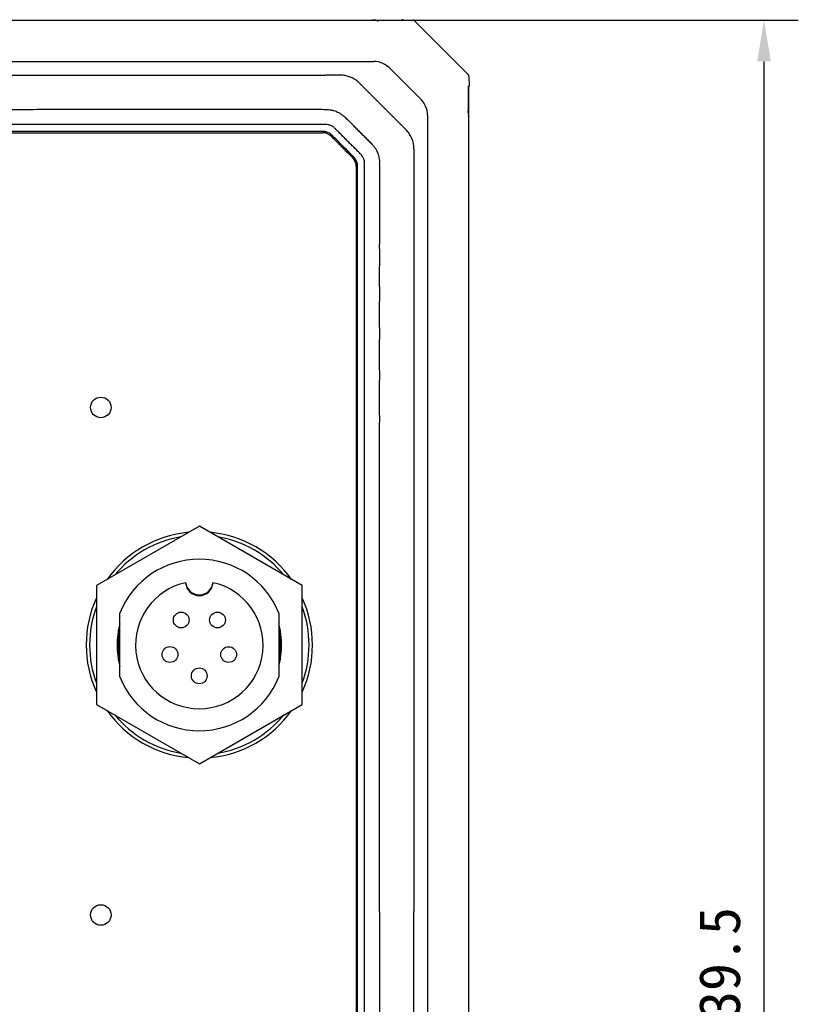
# Model space of a CAD drawing. Header units: millimetres. Extents: x 0 to 600, y 0 to 600.
# Tile 8 of 12: x 205 to 262, y 310 to 382. Entities that reach past the tile are written whole.
import ezdxf

# ---------------------------------------------------------------- set-up
doc = ezdxf.new("R2010")
doc.units = ezdxf.units.MM
doc.header["$LTSCALE"] = 39.111111
doc.header["$PDMODE"] = 3
doc.header["$PDSIZE"] = 8
doc.layers.get('0').update_dxf_attribs({"linetype": 'CONTINUOUS'})
doc.layers.get('Defpoints').update_dxf_attribs({"linetype": 'CONTINUOUS'})
for name, color, linetype in [('06_ALL_SURFS', 7, 'CONTINUOUS'), ('20_ALL_FEATURES', 7, 'CONTINUOUS'), ('51__DRAFT_DIMS', 7, 'CONTINUOUS')]:
    doc.layers.add(name, color=color, linetype=linetype)
doc.styles.get("Standard").update_dxf_attribs({"font": 'simfang.ttf'})
doc.dimstyles.new('DIMSTYLE_2', dxfattribs={"dimtxt": 10, "dimasz": 10, "dimexe": 5, "dimexo": 0.5, "dimgap": 2.5, "dimtad": 1, "dimdsep": 46, "dimtxsty": 'STANDARD', "dimblk": '_FILLED', "dimblk1": '_FILLED', "dimblk2": '_FILLED', "dimcen": 0.09, "dimclrt": 3, "dimazin": 2, "dimtp": 0.5, "dimtm": 0.5, "dimtfac": 1, "dimtofl": 0, "dimtmove": 0, "dimatfit": 3, "dimldrblk": '_FILLED', "dimfxl": 1, "dimtolj": 1, "dimarcsym": 0})

# ---------------------------------------------------------------- blocks, each defined once
blk = doc.blocks.new('_FILLED')
at = {"color": 0, "linetype": 'ByBlock'}
blk.add_solid([(0, 0), (-1, 0.165), (-1, -0.165)], dxfattribs=at)
blk = doc.blocks.new('*D15')
at = {"layer": '51__DRAFT_DIMS', "color": 0, "lineweight": -2}
for p, q in [((231.367, 381.886), (262.047, 381.886)), ((259.547, 245.386), (259.547, 378.886)), ((231.149, 242.386), (262.047, 242.386))]:
    blk.add_line(p, q, dxfattribs=at)
at = {"layer": 'Defpoints', "color": 0}
for p in [(230.867, 381.886), (259.547, 381.886), (230.649, 242.386)]:
    blk.add_point(p, dxfattribs=at)
at = {"layer": '51__DRAFT_DIMS', "color": 0, "linetype": 'ByBlock', "lineweight": -2, "xscale": 3, "yscale": 3, "zscale": 3}
for p, rotation in [((259.547, 381.886), 90), ((259.547, 242.386), 270)]:
    blk.add_blockref('_FILLED', p, dxfattribs=dict(at, rotation=rotation))
at = {"layer": '51__DRAFT_DIMS', "color": 3, "insert": (254.797, 312.136), "char_height": 3, "attachment_point": 2, "rotation": 90, "line_spacing_factor": 0.9}
blk.add_mtext('\\A1;139.5{}{{\\H0.7x;}{}}', dxfattribs=at)

msp = doc.modelspace()

# ---------------------------------------------------------------- linework, layer by layer
at = {"layer": '06_ALL_SURFS', "color": 7}
for p, q in [((152.89, 381.886), (233.142, 381.886)), ((155.033, 381.881), (231, 381.881)), ((230.867, 381.886), (230.867, 381.881)), ((231.114, 381.882), (231, 381.881)), ((231.139, 381.881), (231.114, 381.882)), ((231.117, 381.882), (231.117, 381.882)), ((231.117, 381.882), (231.119, 381.882)), ((231.341, 381.85), (231.119, 381.882)), ((231.177, 381.881), (231.139, 381.881)), ((231.233, 381.88), (233.15, 381.88)), ((232.816, 381.886), (232.816, 381.88)), ((233.141, 381.885), (233.138, 381.88)), ((233.157, 381.88), (233.149, 381.88)), ((233.17, 381.88), (233.157, 381.88)), ((233.18, 381.88), (233.17, 381.88)), ((233.187, 381.881), (233.18, 381.88)), ((233.192, 381.881), (233.187, 381.881)), ((233.195, 381.881), (233.192, 381.881)), ((233.197, 381.881), (233.195, 381.881)), ((233.199, 381.881), (233.197, 381.881)), ((233.201, 381.881), (233.199, 381.881)), ((233.203, 381.881), (233.201, 381.881)), ((233.205, 381.881), (233.203, 381.881)), ((233.206, 381.881), (233.205, 381.881)), ((233.232, 381.925), (233.913, 381.9)), ((233.906, 381.9), (233.913, 381.9)), ((234.016, 381.886), (233.985, 381.886)), ((238.016, 377.886), (234.016, 381.886)), ((234.051, 381.844), (237.975, 377.92)), ((154.932, 378.886), (231.101, 378.886)), ((232.345, 378.314), (234.445, 376.215)), ((158.432, 377.886), (227.601, 377.886)), ((238.016, 377.854), (238.016, 377.886)), ((238.031, 377.775), (238.031, 377.783)), ((238.031, 377.782), (238.056, 377.101)), ((233.432, 373.919), (230.052, 377.3)), ((238.011, 377.068), (238.012, 377.07)), ((238.011, 377.066), (238.011, 377.068)), ((238.011, 377.063), (238.011, 377.066)), ((238.011, 377.059), (238.011, 377.063)), ((238.011, 377.054), (238.011, 377.059)), ((238.011, 377.048), (238.011, 377.054)), ((238.011, 377.038), (238.011, 377.048)), ((238.011, 377.025), (238.011, 377.038)), ((238.011, 375.102), (238.011, 377.025)), ((238.012, 377.07), (238.012, 377.072)), ((238.016, 256.76), (238.016, 377.012)), ((238.016, 376.686), (238.011, 376.686)), ((235.016, 374.97), (235.016, 258.801)), ((238.012, 374.988), (237.981, 375.21)), ((238.011, 374.869), (238.012, 374.984)), ((238.011, 374.869), (238.011, 258.902)), ((238.016, 374.736), (238.011, 374.736)), ((238.012, 374.984), (238.012, 375.01)), ((238.012, 374.987), (238.012, 374.988)), ((238.012, 374.986), (238.012, 374.987)), ((158.661, 373.686), (227.366, 373.686)), ((227.36, 373.786), (158.672, 373.786)), ((234.018, 372.504), (234.015, 316.884)), ((229.816, 371.226), (229.816, 262.536)), ((229.916, 262.542), (229.916, 371.226)), ((218.374, 345.002), (210.874, 340.672)), ((225.874, 340.672), (218.374, 345.002)), ((210.874, 340.672), (210.874, 332.012)), ((225.874, 332.012), (225.874, 340.672)), ((212.574, 334.014), (212.574, 338.671)), ((224.174, 338.671), (224.174, 334.014)), ((210.874, 332.012), (218.374, 327.682)), ((218.374, 327.682), (225.874, 332.012)), ((238.011, 320.386), (238.016, 320.386)), ((234.018, 261.264), (234.015, 316.884)), ((238.011, 313.386), (238.016, 313.386))]:
    msp.add_line(p, q, dxfattribs=at)
for points in [[(231.233, 381.88), (231.201, 381.881), (231.193, 381.881), (231.185, 381.881), (231.177, 381.881)], [(233.232, 381.925), (233.229, 381.926), (233.223, 381.925), (233.217, 381.925), (233.211, 381.924), (233.205, 381.923), (233.2, 381.922), (233.194, 381.92), (233.189, 381.919), (233.183, 381.916), (233.178, 381.914), (233.173, 381.911), (233.168, 381.908), (233.163, 381.905), (233.158, 381.901), (233.154, 381.897), (233.149, 381.893), (233.145, 381.889), (233.141, 381.885)], [(233.207, 381.881), (233.207, 381.881), (233.207, 381.881), (233.207, 381.881), (233.207, 381.881), (233.207, 381.881), (233.207, 381.881), (233.206, 381.881), (233.206, 381.881)], [(238.011, 377.007), (238.015, 377.011), (238.02, 377.015)], [(238.012, 377.072), (238.012, 377.074), (238.012, 377.075), (238.012, 377.075), (238.012, 377.076), (238.012, 377.076), (238.012, 377.076), (238.012, 377.077), (238.012, 377.077), (238.012, 377.077)], [(238.02, 377.015), (238.024, 377.019), (238.028, 377.023), (238.032, 377.027), (238.035, 377.032), (238.039, 377.037), (238.042, 377.042), (238.044, 377.047), (238.047, 377.052), (238.049, 377.058), (238.051, 377.063), (238.053, 377.069), (238.054, 377.075), (238.055, 377.081), (238.056, 377.086), (238.056, 377.092), (238.056, 377.098), (238.056, 377.101)], [(238.012, 375.01), (238.011, 375.1), (238.011, 375.103)]]:
    msp.add_lwpolyline(points, dxfattribs=at)
for centre, radius in [((211.191, 353.661), 0.75), ((217.055, 338.165), 0.575), ((219.7, 338.16), 0.575), ((216.232, 335.651), 0.575), ((220.512, 335.643), 0.575), ((218.369, 334.092), 0.575), ((211.191, 316.661), 0.75)]:
    msp.add_circle(centre, radius, dxfattribs=at)
for centre, radius, start, end in [((233.897, 381.691), 0.217, 44.99456, 52.59859), ((233.896, 381.689), 0.219, 43.22297, 44.99914), ((237.82, 377.765), 0.219, 45.00086, 46.77703), ((237.821, 377.767), 0.217, 37.40141, 45.00544), ((227.36, 372.786), 1, 44.98064, 90), ((227.366, 372.786), 0.9, 42.65145, 90), ((228.916, 371.226), 0.9, 0, 45.03519), ((228.916, 371.226), 1, 0, 45.08682), ((218.374, 336.342), 8.25, 95.4209, 144.5791), ((218.374, 336.342), 8.25, 35.4209, 84.5791), ((218.374, 336.342), 6.25, 21.87483, 158.12517), ((218.374, 336.342), 4.65, 102.34554, 77.65446), ((218.374, 340.992), 1, 186.17277, 353.82723), ((218.374, 336.342), 8.25, 155.4209, 204.5791), ((218.374, 336.342), 8.25, 335.4209, 24.5791), ((218.374, 336.342), 6.25, 201.87483, 338.12517), ((218.374, 336.342), 8.25, 215.4209, 264.5791), ((218.374, 336.342), 8.25, 275.4209, 324.5791)]:
    msp.add_arc(centre, radius, start, end, dxfattribs=at)
for centre, major_axis, start_param, end_param in [((231.272, 376.057), (-0.342, 2.818), -0.732299, -0.085265), ((232.188, 375.142), (-2.818, 0.342), -3.056327, -2.409293)]:
    msp.add_ellipse(centre, major_axis=major_axis, ratio=0.704519, start_param=start_param, end_param=end_param, dxfattribs=at)
for points, knots in [([(233.913, 381.9), (233.933, 381.9), (233.974, 381.893), (234.012, 381.875), (234.029, 381.863)], [0, 0, 0, 0, 0.492034, 1, 1, 1, 1]), ([(231.395, 381.784), (231.392, 381.793), (231.385, 381.81), (231.372, 381.831), (231.357, 381.844), (231.346, 381.85), (231.341, 381.85)], [0, 0, 0, 0, 0.326502, 0.602198, 0.83028, 1, 1, 1, 1]), ([(230.052, 377.3), (229.975, 377.377), (229.809, 377.518), (229.575, 377.659), (229.375, 377.746), (229.22, 377.798), (229.062, 377.838), (228.847, 377.874), (228.576, 377.89), (228.251, 377.887), (227.926, 377.883), (227.709, 377.884), (227.601, 377.886)], [0, 0, 0, 0, 0.125016, 0.250253, 0.312929, 0.375604, 0.438221, 0.500686, 0.625437, 0.750485, 0.875297, 1, 1, 1, 1]), ([(238.031, 377.782), (238.03, 377.803), (238.023, 377.844), (238.005, 377.881), (237.994, 377.899)], [0, 0, 0, 0, 0.492034, 1, 1, 1, 1]), ([(193.016, 375.385), (194.457, 375.385), (197.339, 375.386), (201.662, 375.388), (205.265, 375.39), (208.147, 375.392), (210.309, 375.394), (212.471, 375.395), (214.632, 375.396), (216.794, 375.396), (218.595, 375.397), (220.036, 375.396), (221.117, 375.396), (222.018, 375.396), (222.738, 375.395), (223.279, 375.395), (223.819, 375.394), (224.36, 375.394), (224.9, 375.394), (225.44, 375.393), (225.891, 375.391), (226.251, 375.391), (226.611, 375.393), (227.062, 375.399), (227.422, 375.393), (227.602, 375.385)], [0, 0, 0, 0, 0.125, 0.249999, 0.374999, 0.437499, 0.499998, 0.562498, 0.624998, 0.687498, 0.749998, 0.781248, 0.812497, 0.843747, 0.859372, 0.874997, 0.890622, 0.906247, 0.921872, 0.937497, 0.953121, 0.960934, 0.968748, 0.984378, 1, 1, 1, 1]), ([(227.602, 375.385), (227.667, 375.382), (227.798, 375.374), (227.96, 375.354), (228.088, 375.328), (228.215, 375.294), (228.369, 375.238), (228.546, 375.152), (228.712, 375.046), (228.867, 374.927), (228.967, 374.843), (229.016, 374.8)], [0, 0, 0, 0, 0.124991, 0.249967, 0.312401, 0.374882, 0.500037, 0.625278, 0.750214, 0.8751, 1, 1, 1, 1]), ([(229.016, 374.8), (229.059, 374.763), (229.141, 374.686), (229.26, 374.565), (229.378, 374.443), (229.496, 374.323), (229.615, 374.202), (229.774, 374.042), (229.973, 373.842), (230.172, 373.643), (230.332, 373.483), (230.452, 373.364), (230.572, 373.245), (230.693, 373.127), (230.814, 373.008), (230.892, 372.927), (230.931, 372.886)], [0, 0, 0, 0, 0.062473, 0.124995, 0.187538, 0.250042, 0.312524, 0.375009, 0.500006, 0.625004, 0.687498, 0.749988, 0.812486, 0.875001, 0.937514, 1, 1, 1, 1]), ([(237.915, 375.265), (237.924, 375.261), (237.937, 375.256), (237.952, 375.247), (237.964, 375.239), (237.975, 375.227), (237.98, 375.216), (237.981, 375.21)], [0, 0, 0, 0, 0.327064, 0.470394, 0.599569, 0.824087, 1, 1, 1, 1]), ([(158.431, 374.286), (158.37, 374.284), (158.278, 374.274), (158.16, 374.244), (158.074, 374.212), (157.992, 374.171), (157.915, 374.122), (157.842, 374.067), (157.75, 373.987), (157.644, 373.878), (157.516, 373.748), (157.388, 373.619), (157.26, 373.489), (157.132, 373.359), (157.004, 373.23), (156.875, 373.101), (156.703, 372.929), (156.531, 372.758), (156.358, 372.588), (156.228, 372.46), (156.098, 372.333), (155.99, 372.225), (155.906, 372.137), (155.825, 372.047), (155.75, 371.95), (155.693, 371.842), (155.66, 371.756), (155.636, 371.668), (155.616, 371.548), (155.614, 371.426), (155.615, 371.304), (155.615, 371.183), (155.614, 371.031), (155.614, 370.849), (155.615, 370.666), (155.615, 370.484), (155.615, 370.302), (155.615, 370.059), (155.615, 369.755), (155.615, 369.391), (155.615, 368.905), (155.615, 368.298), (155.615, 367.569), (155.615, 366.84), (155.615, 366.111), (155.615, 365.383), (155.615, 364.654), (155.615, 363.682), (155.615, 362.467), (155.615, 361.01), (155.615, 359.552), (155.615, 358.095), (155.615, 356.637), (155.615, 354.694), (155.615, 352.264), (155.616, 349.349), (155.616, 346.434), (155.616, 343.519), (155.616, 340.604), (155.616, 337.688), (155.616, 333.802), (155.617, 328.943), (155.617, 323.113), (155.617, 317.282), (155.617, 311.452), (155.617, 305.622), (155.616, 300.763), (155.616, 296.876), (155.616, 293.961), (155.616, 291.046), (155.615, 288.131), (155.615, 285.215), (155.614, 282.3), (155.614, 279.871), (155.613, 277.927), (155.613, 276.47), (155.613, 275.012), (155.612, 273.555), (155.612, 272.097), (155.611, 270.639), (155.611, 269.425), (155.611, 268.453), (155.611, 267.724), (155.61, 266.996), (155.61, 266.267), (155.61, 265.538), (155.61, 264.809), (155.609, 264.08), (155.609, 263.473), (155.609, 263.048), (155.609, 262.805), (155.609, 262.623), (155.609, 262.441), (155.615, 262.288), (155.628, 262.167), (155.645, 262.077), (155.67, 261.989), (155.706, 261.906), (155.751, 261.826), (155.821, 261.726), (155.923, 261.611), (156.032, 261.506), (156.12, 261.422), (156.207, 261.337), (156.314, 261.23), (156.442, 261.1), (156.572, 260.972), (156.701, 260.844), (156.83, 260.715), (156.959, 260.586), (157.087, 260.457), (157.215, 260.327), (157.343, 260.197), (157.471, 260.068), (157.599, 259.938), (157.727, 259.808), (157.84, 259.706), (157.938, 259.634), (158.016, 259.586), (158.099, 259.548), (158.186, 259.519), (158.276, 259.499), (158.397, 259.483), (158.549, 259.48), (158.731, 259.485), (158.913, 259.485), (159.156, 259.483), (159.46, 259.484), (159.824, 259.484), (160.189, 259.484), (160.553, 259.484), (160.918, 259.484), (161.282, 259.484), (161.646, 259.484), (162.132, 259.484), (162.74, 259.484), (163.468, 259.484), (164.197, 259.484), (165.169, 259.484), (166.383, 259.484), (167.841, 259.485), (169.299, 259.485), (170.756, 259.485), (172.7, 259.485), (175.129, 259.485), (178.044, 259.485), (180.959, 259.486), (183.875, 259.486), (186.79, 259.486), (189.705, 259.486), (193.592, 259.486), (197.479, 259.486), (201.366, 259.486), (204.281, 259.486), (207.196, 259.485), (210.111, 259.485), (212.54, 259.484), (214.484, 259.484), (215.941, 259.483), (217.399, 259.483), (218.857, 259.482), (220.314, 259.482), (221.529, 259.481), (222.501, 259.481), (223.229, 259.48), (223.958, 259.48), (224.687, 259.48), (225.294, 259.48), (225.78, 259.479), (226.145, 259.479), (226.509, 259.479), (226.813, 259.479), (227.056, 259.478), (227.299, 259.477), (227.481, 259.479), (227.602, 259.486)], [0, 0, 0, 0, 0.00098, 0.001471, 0.00196, 0.00245, 0.00294, 0.00343, 0.003918, 0.004896, 0.005873, 0.006849, 0.007825, 0.008802, 0.009778, 0.010755, 0.011731, 0.013684, 0.014661, 0.015638, 0.016613, 0.017589, 0.01808, 0.018571, 0.019547, 0.020036, 0.020527, 0.021018, 0.021508, 0.022484, 0.022974, 0.023462, 0.024438, 0.025415, 0.026391, 0.027368, 0.028344, 0.029321, 0.031274, 0.033227, 0.03518, 0.039086, 0.042992, 0.046898, 0.050804, 0.05471, 0.058616, 0.062522, 0.070334, 0.078146, 0.085958, 0.093771, 0.101583, 0.109395, 0.125019, 0.140643, 0.156267, 0.171891, 0.187516, 0.20314, 0.218764, 0.250012, 0.281261, 0.312509, 0.343757, 0.375006, 0.406254, 0.421878, 0.437503, 0.453127, 0.468751, 0.484375, 0.499999, 0.515623, 0.523436, 0.531248, 0.53906, 0.546872, 0.554684, 0.562496, 0.570308, 0.574214, 0.57812, 0.582026, 0.585932, 0.589838, 0.593744, 0.59765, 0.601556, 0.60351, 0.604486, 0.605463, 0.606438, 0.607417, 0.607908, 0.608398, 0.608886, 0.609373, 0.609863, 0.610356, 0.611336, 0.612312, 0.6128, 0.613288, 0.614265, 0.615242, 0.616218, 0.617194, 0.618171, 0.619148, 0.620124, 0.6211, 0.622077, 0.623054, 0.62403, 0.625006, 0.625985, 0.626476, 0.626965, 0.627453, 0.627942, 0.628433, 0.628925, 0.629902, 0.630878, 0.631855, 0.632831, 0.634784, 0.636737, 0.63869, 0.640644, 0.642597, 0.64455, 0.646503, 0.648456, 0.652362, 0.656268, 0.660174, 0.66408, 0.671892, 0.679704, 0.687516, 0.695328, 0.70314, 0.718764, 0.734389, 0.750013, 0.765637, 0.781261, 0.796885, 0.81251, 0.843758, 0.859382, 0.875006, 0.89063, 0.906255, 0.921879, 0.929691, 0.937503, 0.945315, 0.953127, 0.960939, 0.968751, 0.972657, 0.976563, 0.980469, 0.984376, 0.988282, 0.990235, 0.992188, 0.99414, 0.996094, 0.99707, 0.998047, 1, 1, 1, 1]), ([(227.602, 259.486), (227.632, 259.487), (227.693, 259.491), (227.784, 259.503), (227.872, 259.525), (227.957, 259.558), (228.039, 259.598), (228.117, 259.646), (228.189, 259.702), (228.255, 259.765), (228.32, 259.829), (228.406, 259.915), (228.513, 260.022), (228.642, 260.152), (228.77, 260.281), (228.899, 260.41), (229.07, 260.582), (229.285, 260.797), (229.5, 261.011), (229.673, 261.182), (229.803, 261.309), (229.933, 261.437), (230.061, 261.566), (230.166, 261.676), (230.244, 261.77), (230.296, 261.845), (230.336, 261.927), (230.369, 262.012), (230.391, 262.085), (230.404, 262.145), (230.412, 262.205), (230.416, 262.281), (230.418, 262.372), (230.418, 262.463), (230.418, 262.584), (230.418, 262.736), (230.418, 262.919), (230.418, 263.101), (230.418, 263.344), (230.418, 263.647), (230.418, 264.012), (230.418, 264.376), (230.418, 264.862), (230.418, 265.469), (230.418, 266.198), (230.418, 266.927), (230.418, 267.656), (230.418, 268.385), (230.418, 269.114), (230.418, 270.085), (230.418, 271.3), (230.418, 272.758), (230.418, 274.215), (230.418, 275.673), (230.418, 277.131), (230.417, 279.074), (230.417, 281.504), (230.417, 284.419), (230.417, 287.334), (230.417, 290.25), (230.417, 293.165), (230.416, 296.08), (230.416, 299.967), (230.416, 304.826), (230.416, 310.657), (230.416, 316.488), (230.416, 322.318), (230.416, 328.149), (230.416, 333.008), (230.416, 336.895), (230.417, 339.81), (230.417, 342.726), (230.417, 345.641), (230.418, 348.556), (230.418, 351.471), (230.419, 353.901), (230.419, 355.844), (230.42, 357.302), (230.42, 358.76), (230.42, 360.217), (230.421, 361.675), (230.421, 363.133), (230.421, 364.347), (230.422, 365.319), (230.422, 366.048), (230.422, 366.777), (230.422, 367.506), (230.423, 368.235), (230.423, 368.963), (230.423, 369.571), (230.423, 370.057), (230.423, 370.36), (230.424, 370.603), (230.424, 370.785), (230.424, 370.968), (230.424, 371.15), (230.422, 371.302), (230.419, 371.423), (230.413, 371.544), (230.399, 371.666), (230.362, 371.782), (230.314, 371.894), (230.258, 371.985), (230.201, 372.056), (230.161, 372.101), (230.086, 372.177), (229.979, 372.284), (229.849, 372.413), (229.72, 372.541), (229.591, 372.67), (229.462, 372.798), (229.29, 372.97), (229.075, 373.185), (228.818, 373.443), (228.605, 373.66), (228.456, 373.811), (228.37, 373.897), (228.305, 373.96), (228.239, 374.023), (228.171, 374.084), (228.097, 374.139), (227.993, 374.201), (227.85, 374.256), (227.7, 374.283), (227.578, 374.288), (227.487, 374.287), (227.396, 374.287), (227.275, 374.288), (227.123, 374.287), (226.941, 374.287), (226.758, 374.287), (226.515, 374.287), (226.212, 374.287), (225.847, 374.287), (225.483, 374.287), (225.119, 374.287), (224.754, 374.287), (224.39, 374.287), (223.904, 374.287), (223.296, 374.287), (222.568, 374.287), (221.839, 374.287), (220.867, 374.287), (219.652, 374.287), (218.195, 374.287), (216.737, 374.286), (215.279, 374.286), (213.336, 374.286), (210.906, 374.286), (207.991, 374.286), (205.076, 374.286), (202.16, 374.286), (199.245, 374.286), (196.33, 374.286), (193.414, 374.285), (190.499, 374.286), (187.584, 374.286), (184.668, 374.286), (181.753, 374.286), (178.838, 374.286), (175.922, 374.286), (173.007, 374.286), (170.578, 374.286), (168.634, 374.287), (167.176, 374.287), (165.719, 374.287), (164.504, 374.287), (163.532, 374.287), (162.803, 374.287), (162.075, 374.287), (161.346, 374.287), (160.738, 374.287), (160.253, 374.287), (159.888, 374.287), (159.584, 374.288), (159.342, 374.287), (159.159, 374.287), (158.977, 374.287), (158.734, 374.289), (158.552, 374.289), (158.431, 374.286)], [0, 0, 0, 0, 0.000488, 0.000977, 0.001465, 0.001954, 0.002442, 0.002931, 0.003419, 0.003907, 0.004396, 0.004884, 0.005861, 0.006837, 0.007814, 0.00879, 0.009767, 0.01172, 0.013673, 0.01465, 0.015626, 0.016603, 0.017579, 0.018556, 0.019045, 0.019533, 0.020021, 0.020511, 0.021, 0.021244, 0.021488, 0.021977, 0.022466, 0.022954, 0.023442, 0.024419, 0.025395, 0.026372, 0.027348, 0.029301, 0.031254, 0.033208, 0.035161, 0.039067, 0.042973, 0.046879, 0.050786, 0.054692, 0.058598, 0.062504, 0.070317, 0.078129, 0.085942, 0.093754, 0.101567, 0.109379, 0.125004, 0.140629, 0.156254, 0.171879, 0.187504, 0.203129, 0.218753, 0.250003, 0.281253, 0.312503, 0.343753, 0.375003, 0.406252, 0.421877, 0.437502, 0.453127, 0.468752, 0.484377, 0.500002, 0.515627, 0.523439, 0.531252, 0.539064, 0.546877, 0.554689, 0.562502, 0.570314, 0.57422, 0.578127, 0.582033, 0.585939, 0.589845, 0.593751, 0.597658, 0.599611, 0.601564, 0.602541, 0.603517, 0.604494, 0.60547, 0.606447, 0.606935, 0.607423, 0.608399, 0.608888, 0.609377, 0.610352, 0.610597, 0.610841, 0.611329, 0.612306, 0.613282, 0.614259, 0.615235, 0.616212, 0.617189, 0.619142, 0.621095, 0.623048, 0.624025, 0.624513, 0.625001, 0.62549, 0.625978, 0.626466, 0.626955, 0.627932, 0.628908, 0.629396, 0.629885, 0.630373, 0.630861, 0.631838, 0.632814, 0.633791, 0.634768, 0.636721, 0.638674, 0.640627, 0.64258, 0.644533, 0.646486, 0.648439, 0.652346, 0.656252, 0.660158, 0.664064, 0.671877, 0.679689, 0.687502, 0.695314, 0.703127, 0.718751, 0.734376, 0.750001, 0.765626, 0.781251, 0.796876, 0.812501, 0.828126, 0.843751, 0.859376, 0.875001, 0.890626, 0.90625, 0.921875, 0.9375, 0.945313, 0.953125, 0.960938, 0.96875, 0.972656, 0.976563, 0.980469, 0.984375, 0.988281, 0.990234, 0.992188, 0.994141, 0.995117, 0.996094, 0.99707, 0.998047, 1, 1, 1, 1]), ([(228.028, 373.396), (228.05, 373.372), (228.137, 373.276), (228.299, 373.117), (228.484, 372.928), (228.654, 372.757), (228.808, 372.603), (228.948, 372.463), (229.075, 372.336), (229.192, 372.22), (229.297, 372.115), (229.393, 372.02), (229.477, 371.937), (229.529, 371.886), (229.552, 371.862)], [0, 0, 0, 0, 0.045622, 0.182959, 0.306009, 0.416746, 0.516875, 0.607888, 0.69112, 0.767046, 0.835811, 0.897726, 0.954276, 1, 1, 1, 1]), ([(229.622, 371.934), (229.588, 371.968), (229.179, 372.373), (228.664, 372.886), (228.183, 373.377), (228.074, 373.486), (228.068, 373.493)], [0, 0, 0, 0, 0.066208, 0.78749, 0.9876, 1, 1, 1, 1]), ([(234.018, 372.504), (234.02, 372.764), (233.913, 373.29), (233.617, 373.736), (233.432, 373.919)], [0, 0, 0, 0, 0.499988, 1, 1, 1, 1]), ([(230.931, 372.886), (230.975, 372.837), (231.062, 372.739), (231.182, 372.584), (231.286, 372.416), (231.37, 372.238), (231.433, 372.051), (231.476, 371.859), (231.501, 371.664), (231.512, 371.534), (231.517, 371.468)], [0, 0, 0, 0, 0.124996, 0.249984, 0.374872, 0.50005, 0.625293, 0.750211, 0.875091, 1, 1, 1, 1]), ([(231.516, 316.884), (231.516, 317.168), (231.515, 317.737), (231.512, 318.59), (231.512, 319.301), (231.511, 319.869), (231.51, 320.438), (231.509, 321.006), (231.511, 321.575), (231.514, 322.002), (231.516, 322.428), (231.516, 322.997), (231.511, 323.565), (231.508, 324.134), (231.507, 324.702), (231.509, 325.413), (231.507, 326.124), (231.508, 326.692), (231.512, 327.261), (231.517, 327.83), (231.516, 328.398), (231.513, 328.825), (231.509, 329.251), (231.508, 329.82), (231.509, 330.388), (231.509, 330.957), (231.508, 331.383), (231.509, 331.81), (231.512, 332.236), (231.516, 332.663), (231.518, 333.089), (231.516, 333.516), (231.511, 333.942), (231.509, 334.368), (231.509, 334.795), (231.51, 335.221), (231.51, 335.79), (231.508, 336.359), (231.513, 336.927), (231.518, 337.354), (231.519, 337.78), (231.515, 338.206), (231.511, 338.633), (231.509, 339.059), (231.511, 339.486), (231.511, 340.054), (231.509, 340.623), (231.514, 341.192), (231.518, 341.547), (231.52, 341.831), (231.519, 342.115), (231.515, 342.471), (231.511, 342.897), (231.511, 343.324), (231.512, 343.75), (231.512, 344.177), (231.511, 344.532), (231.512, 344.816), (231.515, 345.101), (231.52, 345.456), (231.522, 345.882), (231.517, 346.309), (231.51, 346.877), (231.514, 347.446), (231.513, 348.015), (231.512, 348.441), (231.517, 348.867), (231.522, 349.223), (231.522, 349.507), (231.52, 349.791), (231.516, 350.076), (231.514, 350.36), (231.513, 350.644), (231.515, 351), (231.514, 351.426), (231.514, 351.781), (231.516, 352.066), (231.52, 352.35), (231.524, 352.634), (231.524, 352.919), (231.521, 353.203), (231.515, 353.558), (231.515, 353.985), (231.517, 354.411), (231.515, 354.838), (231.516, 355.264), (231.522, 355.619), (231.525, 355.904), (231.525, 356.188), (231.521, 356.472), (231.517, 356.757), (231.516, 357.041), (231.518, 357.325), (231.518, 357.609), (231.517, 357.894), (231.517, 358.249), (231.523, 358.604), (231.527, 358.889), (231.527, 359.173), (231.522, 359.457), (231.519, 359.742), (231.518, 360.026), (231.52, 360.381), (231.519, 360.737), (231.519, 361.021), (231.521, 361.305), (231.527, 361.589), (231.529, 361.874), (231.527, 362.158), (231.52, 362.513), (231.52, 362.869), (231.522, 363.153), (231.521, 363.437), (231.52, 363.722), (231.523, 364.006), (231.527, 364.219), (231.53, 364.432), (231.53, 364.717), (231.524, 365.001), (231.522, 365.285), (231.522, 365.498), (231.523, 365.712), (231.523, 365.996), (231.522, 366.28), (231.525, 366.565), (231.529, 366.778), (231.532, 366.991), (231.531, 367.204), (231.527, 367.417), (231.524, 367.631), (231.524, 367.844), (231.525, 368.057), (231.525, 368.27), (231.525, 368.484), (231.525, 368.697), (231.527, 368.91), (231.531, 369.123), (231.533, 369.336), (231.532, 369.55), (231.529, 369.763), (231.528, 369.976), (231.529, 370.189), (231.531, 370.402), (231.532, 370.616), (231.533, 370.829), (231.532, 371.042), (231.529, 371.255), (231.522, 371.398), (231.516, 371.468)], [0, 0, 0, 0, 0.015625, 0.03125, 0.046875, 0.054687, 0.0625, 0.078125, 0.085937, 0.09375, 0.101562, 0.109375, 0.125, 0.132812, 0.140624, 0.156249, 0.171874, 0.179687, 0.187499, 0.203124, 0.210937, 0.218749, 0.226562, 0.234374, 0.249999, 0.257812, 0.265624, 0.273437, 0.281249, 0.289062, 0.296874, 0.304686, 0.312499, 0.320311, 0.328124, 0.335936, 0.343749, 0.359374, 0.367186, 0.374999, 0.382811, 0.390624, 0.398436, 0.406249, 0.414061, 0.421874, 0.437499, 0.445311, 0.453124, 0.45703, 0.460936, 0.468748, 0.476561, 0.484373, 0.492186, 0.499999, 0.507811, 0.511717, 0.515624, 0.523436, 0.531248, 0.539061, 0.546873, 0.562498, 0.570311, 0.578123, 0.585936, 0.593748, 0.597654, 0.601561, 0.609373, 0.61328, 0.617186, 0.624998, 0.632811, 0.640623, 0.64453, 0.648436, 0.656248, 0.660154, 0.664061, 0.671873, 0.679686, 0.687498, 0.695311, 0.703123, 0.710936, 0.714842, 0.718748, 0.726561, 0.730467, 0.734373, 0.742186, 0.746092, 0.749998, 0.757811, 0.765623, 0.76953, 0.773436, 0.781248, 0.785154, 0.789061, 0.796873, 0.804686, 0.808592, 0.812498, 0.820311, 0.824217, 0.828123, 0.835936, 0.843748, 0.847654, 0.851561, 0.859373, 0.863279, 0.867186, 0.871092, 0.874998, 0.882811, 0.886717, 0.890623, 0.894529, 0.898436, 0.906248, 0.910154, 0.914061, 0.917967, 0.921873, 0.925779, 0.929686, 0.933592, 0.937498, 0.941404, 0.945311, 0.949217, 0.953123, 0.95703, 0.960936, 0.964842, 0.968748, 0.972654, 0.976561, 0.980467, 0.984373, 0.988279, 0.992187, 0.996094, 1, 1, 1, 1]), ([(231.514, 316.884), (231.515, 314.61), (231.515, 310.061), (231.516, 304.375), (231.516, 299.827), (231.517, 296.415), (231.517, 293.004), (231.518, 289.592), (231.518, 286.181), (231.519, 282.769), (231.519, 279.926), (231.52, 277.652), (231.52, 275.946), (231.52, 274.24), (231.52, 272.534), (231.521, 270.829), (231.521, 269.407), (231.521, 268.27), (231.521, 267.417), (231.521, 266.564), (231.521, 265.854), (231.522, 265.285), (231.522, 264.859), (231.522, 264.432), (231.52, 264.006), (231.52, 263.65), (231.521, 263.366), (231.524, 263.082), (231.528, 262.726), (231.523, 262.442), (231.516, 262.3)], [0, 0, 0, 0, 0.125, 0.249999, 0.312499, 0.374999, 0.437499, 0.499999, 0.562499, 0.624999, 0.687499, 0.718749, 0.749998, 0.781248, 0.812498, 0.843748, 0.874998, 0.890623, 0.906248, 0.921873, 0.937498, 0.945311, 0.953123, 0.960936, 0.968747, 0.97656, 0.980467, 0.984374, 0.992189, 1, 1, 1, 1])]:
    msp.add_open_spline(points, degree=3, knots=knots, dxfattribs=at)
at = {"layer": '20_ALL_FEATURES', "color": 7}
for p, q in [((212.474, 335.251), (212.474, 337.433)), ((224.274, 337.433), (224.274, 335.251))]:
    msp.add_line(p, q, dxfattribs=at)
for centre, radius, start, end in [((218.374, 336.342), 8, 99.63587, 140.36413), ((218.374, 336.342), 8, 39.63587, 80.36413), ((218.374, 340.942), 1, 183.3519, 356.6481), ((218.374, 336.342), 8, 159.63587, 200.36413), ((218.374, 336.342), 8, 339.63587, 20.36413), ((218.374, 336.342), 6, 165.16489, 194.83511), ((218.374, 336.342), 6, 345.16489, 14.83511), ((218.374, 336.342), 8, 219.63587, 260.36413), ((218.374, 336.342), 8, 279.63587, 320.36413)]:
    msp.add_arc(centre, radius, start, end, dxfattribs=at)

# ---------------------------------------------------------------- dimensions: what is measured, and where the dimension line sits
at = {"layer": '51__DRAFT_DIMS', "color": 4}
dim = msp.add_linear_dim(base=(259.547, 381.886), p1=(230.649, 242.386), p2=(230.867, 381.886), angle=90, text='139.5{}{{\\H0.7x;}{}}', dimstyle='DIMSTYLE_2', override={"dimtxt": 3, "dimasz": 3, "dimexe": 2.5, "dimgap": 0.75, "dimdec": 1, "dimtxsty": 'STANDARD'}, dxfattribs=at)
dim.commit()
dim.dimension.update_dxf_attribs({"geometry": '*D15', "text_midpoint": (259.547, 312.136), "dimtype": 160})

doc.saveas('drawing.dxf')
